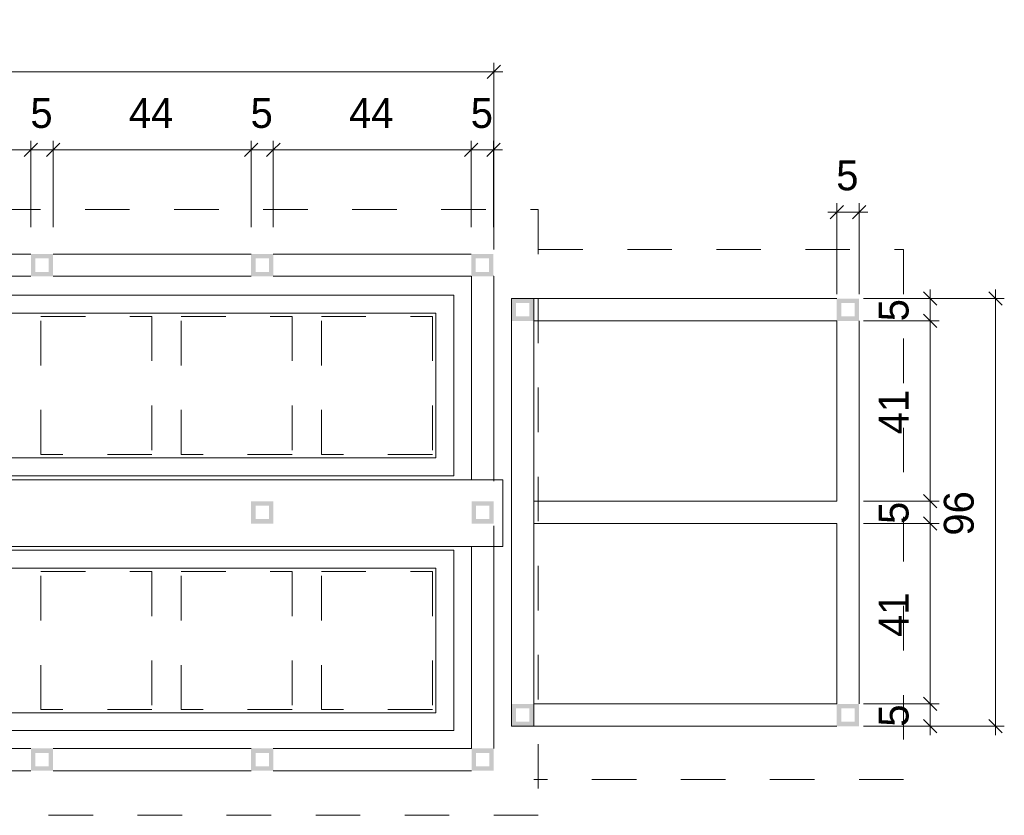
# Model space of a CAD drawing. Header units: metres. Extents: x -1.7 to 80, y -8.6 to 1.8.
# Tile 12 of 79: x 29 to 31.3, y -8.1 to -6.3. Entities that reach past the tile are written whole.
import ezdxf

# ---------------------------------------------------------------- set-up
doc = ezdxf.new("R2010")
doc.units = ezdxf.units.M
doc.linetypes.add('Projeção', pattern=[0.003969, 0.002381, -0.001587])
for name, color, linetype, lineweight in [('A-ANNO-DIMS', 120, 'Continuous', 9), ('A-ANNO-DIMS-20', 211, 'Continuous', 9), ('A-DETL', 90, 'Continuous', 18), ('A-DETL-GENF', 92, 'Continuous', 18), ('A-DETL-THIN', 151, 'Continuous', 18), ('A-FLOR-OVHD', 1, 'Projeção', 18), ('A-GENM', 13, 'Continuous', 18)]:
    doc.layers.add(name, color=color, linetype=linetype, lineweight=lineweight)
doc.styles.add('Century Gothic', font='GOTHIC.TTF', dxfattribs={"height": 0.067065})
doc.dimstyles.new('_Cotas_detalhamento_3_5_mm', dxfattribs={"dimscale": 0.3048, "dimtxt": 0.07, "dimasz": 0.098425, "dimexe": 0.065617, "dimexo": 0.19685, "dimgap": 0.098425, "dimtad": 1, "dimdec": 0, "dimlfac": 100, "dimzin": 0, "dimdsep": 46, "dimtxsty": 'Century Gothic', "dimblk1": 'OBLIQUE', "dimblk2": 'OBLIQUE', "dimsah": 1, "dimcen": 0.09, "dimdle": 0.065617, "dimazin": 0, "dimtfac": 1, "dimtdec": 4, "dimtix": 1, "dimtmove": 0, "dimatfit": 3, "dimfxl": 1, "dimtvp": 1, "dimtolj": 1, "dimtzin": 0, "dimarcsym": 2})

# ---------------------------------------------------------------- blocks, each defined once
blk = doc.blocks.new('Modelos genéricos 324 - Modelos genéricos 322-1993400-Planta da estrutura superior- Frios')
at = {"layer": 'A-GENM'}
for p, q in [((-1.1849, -6.8511), (-1.1849, -7.308)), ((-1.1349, -6.8511), (-1.1356, -6.8511)), ((-1.1349, -7.308), (-1.1349, -6.8511)), ((-1.1849, -7.458), (-1.1849, -7.9111)), ((-1.1349, -7.9111), (-1.1349, -7.458))]:
    blk.add_line(p, q, dxfattribs=at)
blk = doc.blocks.new('Modelos genéricos 350 - Modelos genéricos 319-1994320-Planta da estrutura superior- Frios')
at = {"layer": 'A-GENM'}
for p, q in [((-0.6704, -6.9011), (-1.1149, -6.9011)), ((-0.1759, -6.9011), (-0.6204, -6.9011)), ((0.3188, -6.9011), (-0.1259, -6.9011)), ((0.8133, -6.9011), (0.3688, -6.9011)), ((1.3078, -6.9011), (0.8633, -6.9011)), ((1.8023, -6.9011), (1.3578, -6.9011)), ((-1.1149, -6.9511), (-0.6704, -6.9511)), ((-0.6204, -6.9511), (-0.1759, -6.9511)), ((-0.1259, -6.9511), (0.3188, -6.9511)), ((0.3688, -6.9511), (0.8133, -6.9511)), ((0.8633, -6.9511), (1.3078, -6.9511)), ((1.3578, -6.9511), (1.8023, -6.9511))]:
    blk.add_line(p, q, dxfattribs=at)
blk = doc.blocks.new('Modelos genéricos 342 - Modelos genéricos 319-1994511-Planta da estrutura superior- Frios')
at = {"layer": 'A-GENM'}
for p, q in [((-0.6704, -6.9011), (-1.1149, -6.9011)), ((-0.1759, -6.9011), (-0.6204, -6.9011)), ((0.3188, -6.9011), (-0.1259, -6.9011)), ((0.8133, -6.9011), (0.3688, -6.9011)), ((1.3078, -6.9011), (0.8633, -6.9011)), ((1.803, -6.9011), (1.3578, -6.9011)), ((-1.1149, -6.9511), (-0.6704, -6.9511)), ((-0.6204, -6.9511), (-0.1759, -6.9511)), ((-0.1259, -6.9511), (0.3188, -6.9511)), ((0.3688, -6.9511), (0.8133, -6.9511)), ((0.8633, -6.9511), (1.3078, -6.9511)), ((1.3578, -6.9511), (1.803, -6.9511))]:
    blk.add_line(p, q, dxfattribs=at)
blk = doc.blocks.new('Modelos genéricos 389 - Modelos genéricos 319-1995904-Planta da estrutura superior- Frios')
at = {"layer": 'A-GENM'}
for p, q in [((-0.4896, -6.9011), (-1.1199, -6.9011)), ((-1.1199, -6.9511), (-0.4896, -6.9511))]:
    blk.add_line(p, q, dxfattribs=at)
blk = doc.blocks.new('Modelos genéricos 391 - Modelos genéricos 322-1995916-Planta da estrutura superior- Frios')
at = {"layer": 'A-GENM'}
for p, q in [((-1.1849, -7.0511), (-1.1849, -7.4561)), ((-1.1349, -7.9111), (-1.1349, -7.0511)), ((-1.1849, -7.5061), (-1.1849, -7.9111))]:
    blk.add_line(p, q, dxfattribs=at)
blk = doc.blocks.new('Modelos genéricos 392 - Modelos genéricos 322-1996000-Planta da estrutura superior- Frios')
at = {"layer": 'A-GENM'}
for p, q in [((-1.1849, -7.0311), (-1.1849, -7.7114)), ((-1.1349, -7.7114), (-1.1349, -7.0311))]:
    blk.add_line(p, q, dxfattribs=at)
blk = doc.blocks.new('Modelos genéricos 393 - Modelos genéricos 322-1996012-Planta da estrutura superior- Frios')
at = {"layer": 'A-GENM'}
for p, q in [((-1.1849, -7.0311), (-1.1849, -7.7114)), ((-1.1349, -7.7114), (-1.1349, -7.0311))]:
    blk.add_line(p, q, dxfattribs=at)
blk = doc.blocks.new('Modelos genéricos 403 - Modelos genéricos 403-2002810-Planta da estrutura superior- Frios')
at = {"layer": 'A-GENM'}
for p, q in [((1.763, -6.8938), (-1.0717, -6.8938)), ((-1.0717, -6.8938), (-1.0717, -7.2988)), ((1.763, -7.2988), (1.763, -6.8938)), ((-1.0317, -7.2588), (-1.0317, -6.9338)), ((-1.0317, -6.9338), (1.723, -6.9338)), ((1.723, -6.9338), (1.723, -7.2588)), ((1.723, -7.2588), (-1.0317, -7.2588)), ((-1.0717, -7.2988), (1.763, -7.2988))]:
    blk.add_line(p, q, dxfattribs=at)
blk = doc.blocks.new('Modelos genéricos 404 - Modelos genéricos 403-2002906-Planta da estrutura superior- Frios')
at = {"layer": 'A-GENM'}
for p, q in [((1.763, -6.8938), (-1.0717, -6.8938)), ((-1.0717, -6.8938), (-1.0717, -7.2988)), ((1.763, -7.2988), (1.763, -6.8938)), ((-1.0317, -7.2588), (-1.0317, -6.9338)), ((-1.0317, -6.9338), (1.723, -6.9338)), ((1.723, -6.9338), (1.723, -7.2588)), ((1.723, -7.2588), (-1.0317, -7.2588)), ((-1.0717, -7.2988), (1.763, -7.2988))]:
    blk.add_line(p, q, dxfattribs=at)
blk = doc.blocks.new('Modelos genéricos 349 - Modelos genéricos 27-2149332-Planta da estrutura superior- Frios')
at = {"layer": 'A-GENM'}
for p, q in [((-9.5547, -12.2128), (-12.6126, -12.2128)), ((-12.6126, -12.2128), (-12.6126, -12.3628)), ((-9.5547, -12.3628), (-9.5547, -12.2128)), ((-12.6126, -12.3628), (-9.5547, -12.3628))]:
    blk.add_line(p, q, dxfattribs=at)
blk = doc.blocks.new('DIMBLOCK92-Planta da estrutura superior- Frios')
at = {"layer": 'A-ANNO-DIMS-20', "lineweight": 18}
for p, q in [((28.6271, -6.5669), (28.6121, -6.5819)), ((28.6271, -6.5669), (28.6421, -6.5519)), ((29.0716, -6.5669), (29.0566, -6.5819)), ((29.0716, -6.5669), (29.0866, -6.5519))]:
    blk.add_line(p, q, dxfattribs=at)
at = {"layer": 'A-ANNO-DIMS-20'}
for p, q in [((28.6271, -6.7411), (28.6271, -6.5469)), ((28.6271, -6.5669), (29.0716, -6.5669)), ((28.6271, -6.5669), (28.6271, -6.7411)), ((29.0716, -6.7411), (29.0716, -6.5469)), ((29.0716, -6.5669), (29.0716, -6.7411))]:
    blk.add_line(p, q, dxfattribs=at)
at = {"layer": 'A-ANNO-DIMS-20', "color": 0, "insert": (28.7971, -6.4509), "char_height": 0.06707, "width": 0.125333, "attachment_point": 1, "line_spacing_factor": 0.984117, "style": 'Century Gothic'}
blk.add_mtext('44', dxfattribs=at)
blk = doc.blocks.new('_Oblique')
at = {"color": 0, "linetype": 'ByBlock', "lineweight": -2}
blk.add_line((-0.5, -0.5), (0.5, 0.5), dxfattribs=at)
blk = doc.blocks.new('DIMBLOCK93-Planta da estrutura superior- Frios')
at = {"layer": 'A-ANNO-DIMS-20', "lineweight": 18}
for p, q in [((29.0716, -6.5669), (29.0566, -6.5819)), ((29.0716, -6.5669), (29.0866, -6.5519)), ((29.1216, -6.5669), (29.1066, -6.5819)), ((29.1216, -6.5669), (29.1366, -6.5519))]:
    blk.add_line(p, q, dxfattribs=at)
at = {"layer": 'A-ANNO-DIMS-20'}
for p, q in [((29.0716, -6.7411), (29.0716, -6.5469)), ((29.0716, -6.5669), (29.1216, -6.5669)), ((29.0716, -6.5669), (29.0716, -6.7411)), ((29.1216, -6.7411), (29.1216, -6.5469)), ((29.1216, -6.5669), (29.1216, -6.7411))]:
    blk.add_line(p, q, dxfattribs=at)
at = {"layer": 'A-ANNO-DIMS-20', "color": 0, "insert": (29.0705, -6.4509), "char_height": 0.0671, "width": 0.062667, "attachment_point": 1, "line_spacing_factor": 0.984117, "style": 'Century Gothic'}
blk.add_mtext('5', dxfattribs=at)
blk = doc.blocks.new('DIMBLOCK94-Planta da estrutura superior- Frios')
at = {"layer": 'A-ANNO-DIMS-20', "lineweight": 18}
for p, q in [((29.1216, -6.5669), (29.1066, -6.5819)), ((29.1216, -6.5669), (29.1366, -6.5519)), ((29.5661, -6.5669), (29.5511, -6.5819)), ((29.5661, -6.5669), (29.5811, -6.5519))]:
    blk.add_line(p, q, dxfattribs=at)
at = {"layer": 'A-ANNO-DIMS-20'}
for p, q in [((29.1216, -6.7411), (29.1216, -6.5469)), ((29.1216, -6.5669), (29.5661, -6.5669)), ((29.1216, -6.5669), (29.1216, -6.7411)), ((29.5661, -6.7411), (29.5661, -6.5469)), ((29.5661, -6.5669), (29.5661, -6.7411))]:
    blk.add_line(p, q, dxfattribs=at)
at = {"layer": 'A-ANNO-DIMS-20', "color": 0, "insert": (29.2916, -6.4509), "char_height": 0.06707, "width": 0.125333, "attachment_point": 1, "line_spacing_factor": 0.984117, "style": 'Century Gothic'}
blk.add_mtext('44', dxfattribs=at)
blk = doc.blocks.new('DIMBLOCK95-Planta da estrutura superior- Frios')
at = {"layer": 'A-ANNO-DIMS-20', "lineweight": 18}
for p, q in [((29.5661, -6.5669), (29.5511, -6.5819)), ((29.5661, -6.5669), (29.5811, -6.5519)), ((29.6161, -6.5669), (29.6011, -6.5819)), ((29.6161, -6.5669), (29.6311, -6.5519))]:
    blk.add_line(p, q, dxfattribs=at)
at = {"layer": 'A-ANNO-DIMS-20'}
for p, q in [((29.5661, -6.7411), (29.5661, -6.5469)), ((29.5661, -6.5669), (29.6161, -6.5669)), ((29.5661, -6.5669), (29.5661, -6.7411)), ((29.6161, -6.7411), (29.6161, -6.5469)), ((29.6161, -6.5669), (29.6161, -6.7411))]:
    blk.add_line(p, q, dxfattribs=at)
at = {"layer": 'A-ANNO-DIMS-20', "color": 0, "insert": (29.565, -6.4509), "char_height": 0.0671, "width": 0.062667, "attachment_point": 1, "line_spacing_factor": 0.984117, "style": 'Century Gothic'}
blk.add_mtext('5', dxfattribs=at)
blk = doc.blocks.new('DIMBLOCK96-Planta da estrutura superior- Frios')
at = {"layer": 'A-ANNO-DIMS-20', "lineweight": 18}
for p, q in [((29.6161, -6.5669), (29.6011, -6.5819)), ((29.6161, -6.5669), (29.6311, -6.5519)), ((30.0606, -6.5669), (30.0456, -6.5819)), ((30.0606, -6.5669), (30.0756, -6.5519))]:
    blk.add_line(p, q, dxfattribs=at)
at = {"layer": 'A-ANNO-DIMS-20'}
for p, q in [((29.6161, -6.7411), (29.6161, -6.5469)), ((29.6161, -6.5669), (30.0606, -6.5669)), ((29.6161, -6.5669), (29.6161, -6.7411)), ((30.0606, -6.7411), (30.0606, -6.5469)), ((30.0606, -6.5669), (30.0606, -6.7411))]:
    blk.add_line(p, q, dxfattribs=at)
at = {"layer": 'A-ANNO-DIMS-20', "color": 0, "insert": (29.7861, -6.4509), "char_height": 0.06707, "width": 0.125333, "attachment_point": 1, "line_spacing_factor": 0.984117, "style": 'Century Gothic'}
blk.add_mtext('44', dxfattribs=at)
blk = doc.blocks.new('DIMBLOCK97-Planta da estrutura superior- Frios')
at = {"layer": 'A-ANNO-DIMS-20', "lineweight": 18}
for p, q in [((30.0606, -6.5669), (30.0456, -6.5819)), ((30.0606, -6.5669), (30.0756, -6.5519)), ((30.1106, -6.5669), (30.0956, -6.5819)), ((30.1106, -6.5669), (30.1256, -6.5519))]:
    blk.add_line(p, q, dxfattribs=at)
at = {"layer": 'A-ANNO-DIMS-20'}
for p, q in [((30.0606, -6.7411), (30.0606, -6.5469)), ((30.0606, -6.5669), (30.1306, -6.5669)), ((30.0606, -6.5669), (30.0606, -6.7411)), ((30.1106, -6.7411), (30.1106, -6.5469)), ((30.1106, -6.5669), (30.1106, -6.7411))]:
    blk.add_line(p, q, dxfattribs=at)
at = {"layer": 'A-ANNO-DIMS-20', "color": 0, "insert": (30.0595, -6.4509), "char_height": 0.0671, "width": 0.062667, "attachment_point": 1, "line_spacing_factor": 0.984117, "style": 'Century Gothic'}
blk.add_mtext('5', dxfattribs=at)
blk = doc.blocks.new('DIMBLOCK98-Planta da estrutura superior- Frios')
at = {"layer": 'A-ANNO-DIMS-20'}
for p, q in [((27.0934, -6.7411), (27.0934, -6.3722)), ((30.1113, -6.7911), (30.1113, -6.3722)), ((27.0734, -6.3922), (30.1313, -6.3922)), ((27.0934, -6.3922), (27.0934, -6.7411)), ((30.1113, -6.3922), (30.1113, -6.7911))]:
    blk.add_line(p, q, dxfattribs=at)
at = {"layer": 'A-ANNO-DIMS-20', "lineweight": 18}
for p, q in [((27.0934, -6.3922), (27.1084, -6.3772)), ((30.1113, -6.3922), (30.1263, -6.3772)), ((27.0934, -6.3922), (27.0784, -6.4072)), ((30.1113, -6.3922), (30.0963, -6.4072))]:
    blk.add_line(p, q, dxfattribs=at)
at = {"layer": 'A-ANNO-DIMS-20', "color": 0, "insert": (28.524, -6.2763), "char_height": 0.06707, "width": 0.188, "attachment_point": 1, "line_spacing_factor": 0.984117, "style": 'Century Gothic'}
blk.add_mtext('302', dxfattribs=at)
blk = doc.blocks.new('DIMBLOCK112-Planta da estrutura superior- Frios')
at = {"layer": 'A-ANNO-DIMS-20'}
for p, q in [((30.8816, -6.8911), (30.8816, -6.6869)), ((30.9316, -6.8911), (30.9316, -6.6869)), ((30.8616, -6.7069), (30.9516, -6.7069)), ((30.8816, -6.7069), (30.8816, -6.8911)), ((30.9316, -6.7069), (30.9316, -6.8911))]:
    blk.add_line(p, q, dxfattribs=at)
at = {"layer": 'A-ANNO-DIMS-20', "lineweight": 18}
for p, q in [((30.8816, -6.7069), (30.8966, -6.6919)), ((30.9316, -6.7069), (30.9466, -6.6919)), ((30.8816, -6.7069), (30.8666, -6.7219)), ((30.9316, -6.7069), (30.9166, -6.7219))]:
    blk.add_line(p, q, dxfattribs=at)
at = {"layer": 'A-ANNO-DIMS-20', "color": 0, "insert": (30.8804, -6.5909), "char_height": 0.0671, "width": 0.062667, "attachment_point": 1, "line_spacing_factor": 0.984117, "style": 'Century Gothic'}
blk.add_mtext('5', dxfattribs=at)
blk = doc.blocks.new('DIMBLOCK113-Planta da estrutura superior- Frios')
at = {"layer": 'A-ANNO-DIMS-20', "lineweight": 18}
for p, q in [((31.0917, -6.9011), (31.0767, -6.8861)), ((31.0917, -6.9011), (31.1067, -6.9161)), ((31.0917, -6.9511), (31.0767, -6.9361)), ((31.0917, -6.9511), (31.1067, -6.9661))]:
    blk.add_line(p, q, dxfattribs=at)
at = {"layer": 'A-ANNO-DIMS-20'}
for p, q in [((31.0917, -6.8811), (31.0917, -6.9511)), ((30.9416, -6.9011), (31.1117, -6.9011)), ((31.0917, -6.9011), (30.9416, -6.9011)), ((30.9416, -6.9511), (31.1117, -6.9511)), ((31.0917, -6.9511), (30.9416, -6.9511))]:
    blk.add_line(p, q, dxfattribs=at)
at = {"layer": 'A-ANNO-DIMS-20', "color": 0, "insert": (30.9757, -6.9522), "char_height": 0.0671, "width": 0.062667, "attachment_point": 1, "rotation": 90, "line_spacing_factor": 0.984117, "style": 'Century Gothic'}
blk.add_mtext('5', dxfattribs=at)
blk = doc.blocks.new('DIMBLOCK114-Planta da estrutura superior- Frios')
at = {"layer": 'A-ANNO-DIMS-20', "lineweight": 18}
for p, q in [((31.0917, -6.9511), (31.0767, -6.9361)), ((31.0917, -6.9511), (31.1067, -6.9661)), ((31.0917, -7.3561), (31.0767, -7.3411)), ((31.0917, -7.3561), (31.1067, -7.3711))]:
    blk.add_line(p, q, dxfattribs=at)
at = {"layer": 'A-ANNO-DIMS-20'}
for p, q in [((30.9416, -6.9511), (31.1117, -6.9511)), ((31.0917, -6.9511), (30.9416, -6.9511)), ((31.0917, -6.9511), (31.0917, -7.3561)), ((30.9416, -7.3561), (31.1117, -7.3561)), ((31.0917, -7.3561), (30.9416, -7.3561))]:
    blk.add_line(p, q, dxfattribs=at)
at = {"layer": 'A-ANNO-DIMS-20', "color": 0, "insert": (30.9757, -7.2058), "char_height": 0.06707, "width": 0.125333, "attachment_point": 1, "rotation": 90, "line_spacing_factor": 0.984117, "style": 'Century Gothic'}
blk.add_mtext('41', dxfattribs=at)
blk = doc.blocks.new('DIMBLOCK115-Planta da estrutura superior- Frios')
at = {"layer": 'A-ANNO-DIMS-20', "lineweight": 18}
for p, q in [((31.0917, -7.3561), (31.0767, -7.3411)), ((31.0917, -7.3561), (31.1067, -7.3711)), ((31.0917, -7.4061), (31.0767, -7.3911)), ((31.0917, -7.4061), (31.1067, -7.4211))]:
    blk.add_line(p, q, dxfattribs=at)
at = {"layer": 'A-ANNO-DIMS-20'}
for p, q in [((30.9416, -7.3561), (31.1117, -7.3561)), ((31.0917, -7.3561), (30.9416, -7.3561)), ((31.0917, -7.3561), (31.0917, -7.4061)), ((30.9416, -7.4061), (31.1117, -7.4061)), ((31.0917, -7.4061), (30.9416, -7.4061))]:
    blk.add_line(p, q, dxfattribs=at)
at = {"layer": 'A-ANNO-DIMS-20', "color": 0, "insert": (30.9757, -7.4072), "char_height": 0.0671, "width": 0.062667, "attachment_point": 1, "rotation": 90, "line_spacing_factor": 0.984117, "style": 'Century Gothic'}
blk.add_mtext('5', dxfattribs=at)
blk = doc.blocks.new('DIMBLOCK116-Planta da estrutura superior- Frios')
at = {"layer": 'A-ANNO-DIMS-20'}
for p, q in [((30.9416, -7.4061), (31.1117, -7.4061)), ((31.0917, -7.4061), (30.9416, -7.4061)), ((31.0917, -7.4061), (31.0917, -7.8111)), ((30.9416, -7.8111), (31.1117, -7.8111)), ((31.0917, -7.8111), (30.9416, -7.8111))]:
    blk.add_line(p, q, dxfattribs=at)
at = {"layer": 'A-ANNO-DIMS-20', "lineweight": 18}
for p, q in [((31.0917, -7.4061), (31.0767, -7.3911)), ((31.0917, -7.4061), (31.1067, -7.4211)), ((31.0917, -7.8111), (31.0767, -7.7961)), ((31.0917, -7.8111), (31.1067, -7.8261))]:
    blk.add_line(p, q, dxfattribs=at)
at = {"layer": 'A-ANNO-DIMS-20', "color": 0, "insert": (30.9757, -7.6608), "char_height": 0.06707, "width": 0.125333, "attachment_point": 1, "rotation": 90, "line_spacing_factor": 0.984117, "style": 'Century Gothic'}
blk.add_mtext('41', dxfattribs=at)
blk = doc.blocks.new('DIMBLOCK117-Planta da estrutura superior- Frios')
at = {"layer": 'A-ANNO-DIMS-20', "lineweight": 18}
for p, q in [((31.0917, -7.8111), (31.0767, -7.7961)), ((31.0917, -7.8111), (31.1067, -7.8261)), ((31.0917, -7.8611), (31.0767, -7.8461)), ((31.0917, -7.8611), (31.1067, -7.8761))]:
    blk.add_line(p, q, dxfattribs=at)
at = {"layer": 'A-ANNO-DIMS-20'}
for p, q in [((30.9416, -7.8111), (31.1117, -7.8111)), ((31.0917, -7.8111), (30.9416, -7.8111)), ((31.0917, -7.8111), (31.0917, -7.8811)), ((30.9416, -7.8611), (31.1117, -7.8611)), ((31.0917, -7.8611), (30.9416, -7.8611))]:
    blk.add_line(p, q, dxfattribs=at)
at = {"layer": 'A-ANNO-DIMS-20', "color": 0, "insert": (30.9757, -7.8622), "char_height": 0.0671, "width": 0.062667, "attachment_point": 1, "rotation": 90, "line_spacing_factor": 0.984117, "style": 'Century Gothic'}
blk.add_mtext('5', dxfattribs=at)
blk = doc.blocks.new('DIMBLOCK118-Planta da estrutura superior- Frios')
at = {"layer": 'A-ANNO-DIMS-20', "lineweight": 18}
for p, q in [((31.2379, -6.9011), (31.2229, -6.8861)), ((31.2379, -6.9011), (31.2529, -6.9161)), ((31.2379, -7.8611), (31.2229, -7.8461)), ((31.2379, -7.8611), (31.2529, -7.8761))]:
    blk.add_line(p, q, dxfattribs=at)
at = {"layer": 'A-ANNO-DIMS-20'}
for p, q in [((31.2379, -6.8811), (31.2379, -7.8811)), ((30.9416, -6.9011), (31.2579, -6.9011)), ((31.2379, -6.9011), (30.9416, -6.9011)), ((30.9416, -7.8611), (31.2579, -7.8611)), ((31.2379, -7.8611), (30.9416, -7.8611))]:
    blk.add_line(p, q, dxfattribs=at)
at = {"layer": 'A-ANNO-DIMS-20', "color": 0, "insert": (31.122, -7.4333), "char_height": 0.06707, "width": 0.125333, "attachment_point": 1, "rotation": 90, "line_spacing_factor": 0.984117, "style": 'Century Gothic'}
blk.add_mtext('96', dxfattribs=at)

msp = doc.modelspace()

# ---------------------------------------------------------------- hatches: boundary and pattern name
at = {"layer": 'A-DETL-GENF'}
h = msp.add_hatch(color=7, dxfattribs=at)
h.paths.add_polyline_path([(29.0716, -6.8511), (29.1216, -6.8511), (29.1216, -6.8011), (29.0716, -6.8011)], flags=0)
h.paths.add_polyline_path([(29.1116, -6.8411), (29.0816, -6.8411), (29.0816, -6.8111), (29.1116, -6.8111)], flags=0)
h = msp.add_hatch(color=7, dxfattribs=at)
h.paths.add_polyline_path([(29.6161, -6.8511), (29.6161, -6.8011), (29.5661, -6.8011), (29.5661, -6.8511)], flags=0)
h.paths.add_polyline_path([(29.6061, -6.8411), (29.5761, -6.8411), (29.5761, -6.8111), (29.6061, -6.8111)], flags=0)
h = msp.add_hatch(color=7, dxfattribs=at)
h.paths.add_polyline_path([(30.1106, -6.8511), (30.1106, -6.8011), (30.0606, -6.8011), (30.0606, -6.8511)], flags=0)
h.paths.add_polyline_path([(30.1006, -6.8411), (30.0706, -6.8411), (30.0706, -6.8111), (30.1006, -6.8111)], flags=0)
h = msp.add_hatch(color=7, dxfattribs=at)
h.paths.add_polyline_path([(30.2013, -6.9511), (30.2013, -6.9011), (30.1513, -6.9011), (30.1513, -6.9511)], flags=0)
h.paths.add_polyline_path([(30.1913, -6.9411), (30.1613, -6.9411), (30.1613, -6.9111), (30.1913, -6.9111)], flags=0)
h = msp.add_hatch(color=7, dxfattribs=at)
h.paths.add_polyline_path([(30.9316, -6.9511), (30.9316, -6.9011), (30.8816, -6.9011), (30.8816, -6.9511)], flags=0)
h.paths.add_polyline_path([(30.9216, -6.9411), (30.8916, -6.9411), (30.8916, -6.9111), (30.9216, -6.9111)], flags=0)
h = msp.add_hatch(color=7, dxfattribs=at)
h.paths.add_polyline_path([(29.5661, -7.4061), (29.6161, -7.4061), (29.6161, -7.3561), (29.5661, -7.3561)], flags=0)
h.paths.add_polyline_path([(29.6061, -7.3961), (29.5761, -7.3961), (29.5761, -7.3661), (29.6061, -7.3661)], flags=0)
h = msp.add_hatch(color=7, dxfattribs=at)
h.paths.add_polyline_path([(30.1113, -7.4061), (30.1113, -7.3561), (30.0613, -7.3561), (30.0613, -7.4061)], flags=0)
h.paths.add_polyline_path([(30.1013, -7.3961), (30.0713, -7.3961), (30.0713, -7.3661), (30.1013, -7.3661)], flags=0)
h = msp.add_hatch(color=7, dxfattribs=at)
h.paths.add_polyline_path([(30.2013, -7.8611), (30.2013, -7.8111), (30.1513, -7.8111), (30.1513, -7.8611)], flags=0)
h.paths.add_polyline_path([(30.1913, -7.8511), (30.1613, -7.8511), (30.1613, -7.8211), (30.1913, -7.8211)], flags=0)
h = msp.add_hatch(color=7, dxfattribs=at)
h.paths.add_polyline_path([(30.9316, -7.8611), (30.9316, -7.8111), (30.8816, -7.8111), (30.8816, -7.8611)], flags=0)
h.paths.add_polyline_path([(30.9216, -7.8511), (30.8916, -7.8511), (30.8916, -7.8211), (30.9216, -7.8211)], flags=0)
h = msp.add_hatch(color=7, dxfattribs=at)
h.paths.add_polyline_path([(29.1216, -7.9611), (29.1216, -7.9111), (29.0716, -7.9111), (29.0716, -7.9611)], flags=0)
h.paths.add_polyline_path([(29.1116, -7.9511), (29.0816, -7.9511), (29.0816, -7.9211), (29.1116, -7.9211)], flags=0)
h = msp.add_hatch(color=7, dxfattribs=at)
h.paths.add_polyline_path([(29.5661, -7.9611), (29.6161, -7.9611), (29.6161, -7.9111), (29.5661, -7.9111)], flags=0)
h.paths.add_polyline_path([(29.6061, -7.9511), (29.5761, -7.9511), (29.5761, -7.9211), (29.6061, -7.9211)], flags=0)
h = msp.add_hatch(color=7, dxfattribs=at)
h.paths.add_polyline_path([(30.1113, -7.9611), (30.1113, -7.9111), (30.0613, -7.9111), (30.0613, -7.9611)], flags=0)
h.paths.add_polyline_path([(30.1013, -7.9511), (30.0713, -7.9511), (30.0713, -7.9211), (30.1013, -7.9211)], flags=0)

# ---------------------------------------------------------------- linework, layer by layer
at = {"layer": 'A-DETL'}
for p, q in [((30.2263, -7.3561), (30.2013, -7.3561)), ((30.8816, -7.3561), (30.8566, -7.3561)), ((30.2013, -7.4061), (30.2263, -7.4061)), ((30.8566, -7.4061), (30.8816, -7.4061))]:
    msp.add_line(p, q, dxfattribs=at)
at = {"layer": 'A-DETL-THIN'}
for p, q in [((30.1513, -6.9011), (30.2013, -6.9011)), ((30.1513, -7.8611), (30.1513, -6.9011)), ((30.2013, -6.9011), (30.2013, -7.8611)), ((30.2013, -7.8611), (30.1513, -7.8611))]:
    msp.add_line(p, q, dxfattribs=at)
at = {"layer": 'A-FLOR-OVHD'}
for p, q in [((26.9934, -6.7011), (30.2113, -6.7011)), ((30.2113, -6.7011), (30.2113, -8.0611)), ((30.2113, -6.7911), (31.0316, -6.7911)), ((31.0316, -6.7911), (31.0316, -7.9811)), ((30.1113, -7.9111), (30.1113, -6.8511)), ((29.0941, -6.9411), (29.3434, -6.9411)), ((29.0941, -7.2511), (29.0941, -6.9411)), ((29.3434, -6.9411), (29.3434, -7.2511)), ((29.4091, -6.9411), (29.6584, -6.9411)), ((29.4091, -7.2511), (29.4091, -6.9411)), ((29.6584, -6.9411), (29.6584, -7.2511)), ((29.7241, -6.9411), (29.9734, -6.9411)), ((29.7241, -7.2511), (29.7241, -6.9411)), ((29.9734, -6.9411), (29.9734, -7.2511)), ((29.9813, -7.2438), (29.9813, -7.1436)), ((29.3434, -7.2511), (29.0941, -7.2511)), ((29.6584, -7.2511), (29.4091, -7.2511)), ((29.9734, -7.2511), (29.7241, -7.2511)), ((29.0863, -7.5061), (29.3513, -7.5061)), ((29.0941, -7.5138), (29.3434, -7.5138)), ((29.0941, -7.8238), (29.0941, -7.5138)), ((29.3434, -7.5138), (29.3434, -7.8238)), ((29.4013, -7.5061), (29.6663, -7.5061)), ((29.4091, -7.5138), (29.6584, -7.5138)), ((29.4091, -7.8238), (29.4091, -7.5138)), ((29.6584, -7.5138), (29.6584, -7.8238)), ((29.7163, -7.5061), (29.9813, -7.5061)), ((29.7241, -7.5138), (29.9734, -7.5138)), ((29.7241, -7.8238), (29.7241, -7.5138)), ((29.9734, -7.5138), (29.9734, -7.8238)), ((29.9813, -7.5061), (29.9813, -7.6186)), ((29.3434, -7.8238), (29.0941, -7.8238)), ((29.6584, -7.8238), (29.4091, -7.8238)), ((29.9734, -7.8238), (29.7241, -7.8238)), ((31.0316, -7.9811), (30.2013, -7.9811)), ((30.2113, -8.0611), (26.9934, -8.0611))]:
    msp.add_line(p, q, dxfattribs=at)

# ---------------------------------------------------------------- block references
at = {"layer": 'A-GENM'}
for name, p in [('Modelos genéricos 350 - Modelos genéricos 319-1994320-Planta da estrutura superior- Frios', (28.2583, 0.1)), ('Modelos genéricos 324 - Modelos genéricos 322-1993400-Planta da estrutura superior- Frios', (31.2462, 0)), ('Modelos genéricos 403 - Modelos genéricos 403-2002810-Planta da estrutura superior- Frios', (28.2583, 0)), ('Modelos genéricos 391 - Modelos genéricos 322-1995916-Planta da estrutura superior- Frios', (32.0665, 0.1)), ('Modelos genéricos 349 - Modelos genéricos 27-2149332-Planta da estrutura superior- Frios', (39.686, 4.9049)), ('Modelos genéricos 389 - Modelos genéricos 319-1995904-Planta da estrutura superior- Frios', (31.3462, -0.455)), ('Modelos genéricos 404 - Modelos genéricos 403-2002906-Planta da estrutura superior- Frios', (28.2583, -0.5723)), ('Modelos genéricos 342 - Modelos genéricos 319-1994511-Planta da estrutura superior- Frios', (28.2583, -1.01))]:
    msp.add_blockref(name, p, dxfattribs=at)
at = {"layer": 'A-GENM', "rotation": 89.99999999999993}
for name, p in [('Modelos genéricos 392 - Modelos genéricos 322-1996000-Planta da estrutura superior- Frios', (23.1702, -5.7662)), ('Modelos genéricos 393 - Modelos genéricos 322-1996012-Planta da estrutura superior- Frios', (23.1702, -6.6762))]:
    msp.add_blockref(name, p, dxfattribs=at)

# ---------------------------------------------------------------- dimensions: what is measured, and where the dimension line sits
at = {"layer": 'A-ANNO-DIMS'}
for base, p1, p2, override, picture, middle in [((30.1113, -6.3922), (27.0934, -6.8011), (30.1113, -6.8511), {"dimpost": '<>', "dimfxl": 3.01832}, 'DIMBLOCK98-Planta da estrutura superior- Frios', (28.6023, -6.327)), ((29.0716, -6.5669), (28.6271, -6.8011), (29.0716, -6.8011), {"dimpost": '<>', "dimfxl": 0.4445}, 'DIMBLOCK92-Planta da estrutura superior- Frios', (28.8493, -6.5025)), ((29.1216, -6.5669), (29.0716, -6.8011), (29.1216, -6.8011), {"dimpost": '<>', "dimfxl": 0.05}, 'DIMBLOCK93-Planta da estrutura superior- Frios', (29.0966, -6.5025)), ((29.5661, -6.5669), (29.1216, -6.8011), (29.5661, -6.8011), {"dimpost": '<>', "dimfxl": 0.4445}, 'DIMBLOCK94-Planta da estrutura superior- Frios', (29.3438, -6.5025)), ((29.6161, -6.5669), (29.5661, -6.8011), (29.6161, -6.8011), {"dimpost": '<>', "dimfxl": 0.05}, 'DIMBLOCK95-Planta da estrutura superior- Frios', (29.5911, -6.5025)), ((30.0606, -6.5669), (29.6161, -6.8011), (30.0606, -6.8011), {"dimpost": '<>', "dimfxl": 0.4445}, 'DIMBLOCK96-Planta da estrutura superior- Frios', (29.8383, -6.5025)), ((30.1106, -6.5669), (30.0606, -6.8011), (30.1106, -6.8011), {"dimpost": '<>', "dimfxl": 0.05}, 'DIMBLOCK97-Planta da estrutura superior- Frios', (30.0856, -6.5025)), ((30.9316, -6.7069), (30.8816, -6.9511), (30.9316, -6.9511), {"dimpost": '<>', "dimfxl": 0.05}, 'DIMBLOCK112-Planta da estrutura superior- Frios', (30.9066, -6.6425))]:
    dim = msp.add_linear_dim(base=base, p1=p1, p2=p2, dimstyle='_Cotas_detalhamento_3_5_mm', override=override, dxfattribs=at)
    dim.commit()
    dim.dimension.update_dxf_attribs({"geometry": picture, "text_midpoint": middle})
for base, p1, p2, override, picture, middle in [((31.0917, -6.9511), (30.8816, -6.9011), (30.8816, -6.9511), {"dimpost": '<>', "dimfxl": 0.05}, 'DIMBLOCK113-Planta da estrutura superior- Frios', (31.0273, -6.9261)), ((31.2379, -7.8611), (30.8816, -6.9011), (30.8816, -7.8611), {"dimpost": '<>', "dimfxl": 0.96}, 'DIMBLOCK118-Planta da estrutura superior- Frios', (31.1727, -7.3811)), ((31.0916747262, -7.3561177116), (30.8815516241, -6.9511177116), (30.8815516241, -7.3561177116), {"dimpost": '<>', "dimfxl": 0.405}, 'DIMBLOCK114-Planta da estrutura superior- Frios', (31.027298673, -7.1536177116)), ((31.0917, -7.4061), (30.8816, -7.3561), (30.8816, -7.4061), {"dimpost": '<>', "dimfxl": 0.05}, 'DIMBLOCK115-Planta da estrutura superior- Frios', (31.0273, -7.3811)), ((31.0916747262, -7.8111177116), (30.8815516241, -7.4061177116), (30.8815516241, -7.8111177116), {"dimpost": '<>', "dimfxl": 0.405}, 'DIMBLOCK116-Planta da estrutura superior- Frios', (31.027298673, -7.6086177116)), ((31.0917, -7.8611), (30.8816, -7.8111), (30.8816, -7.8611), {"dimpost": '<>', "dimfxl": 0.05}, 'DIMBLOCK117-Planta da estrutura superior- Frios', (31.0273, -7.8361))]:
    dim = msp.add_linear_dim(base=base, p1=p1, p2=p2, angle=90, dimstyle='_Cotas_detalhamento_3_5_mm', override=override, dxfattribs=at)
    dim.commit()
    dim.dimension.update_dxf_attribs({"geometry": picture, "text_midpoint": middle})

doc.saveas('drawing.dxf')
